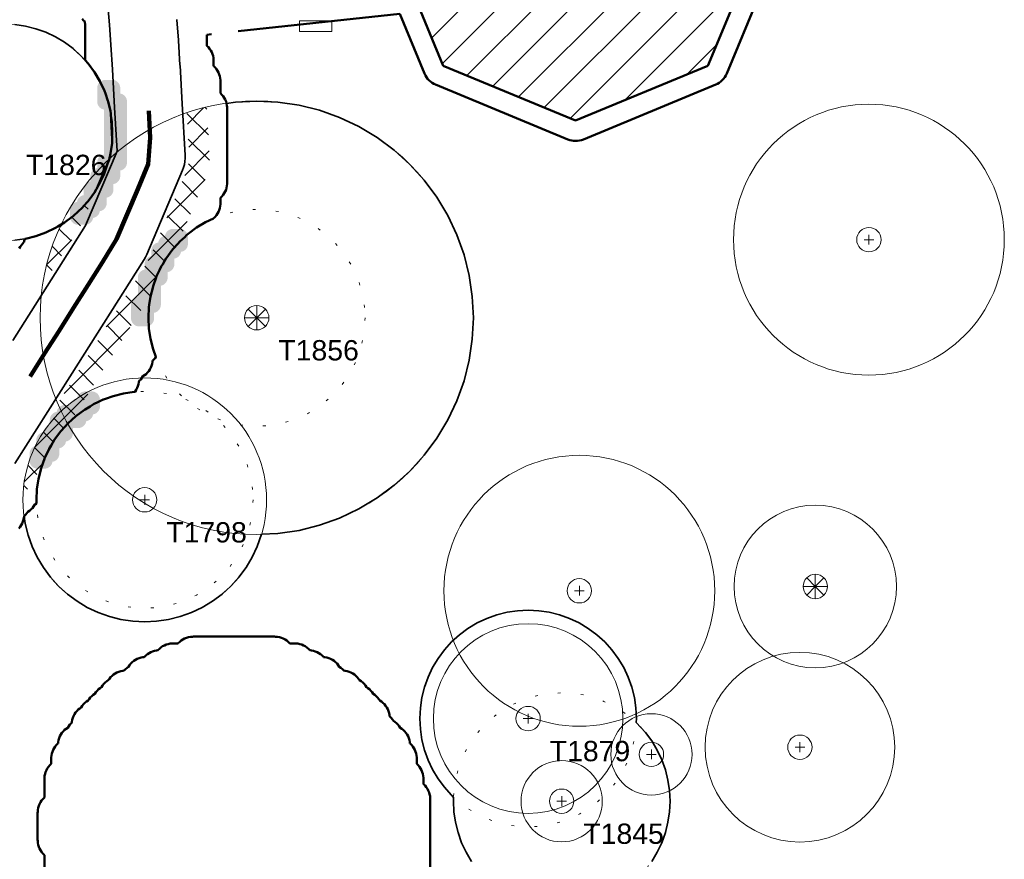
# Model space of a CAD drawing. Header units: metres. Extents: x -6559 to -6383, y 5654606 to 5654801.
# Tile 13 of 31: x -6450 to -6414, y 5654670 to 5654701. Entities that reach past the tile are written whole.
import ezdxf
from ezdxf.enums import TextEntityAlignment as Align

# ---------------------------------------------------------------- set-up
doc = ezdxf.new("R2010")
doc.units = ezdxf.units.M
doc.header["$LTSCALE"] = 0.5
for name, pattern in [('DASHED', [9, 6, -3]), ('DOT', [1.5, 0, -1.5]), ('PHANTOM', [22, 12, -2, 2, -2, 2, -2])]:
    doc.linetypes.add(name, pattern=pattern)
for name, color, linetype, lineweight in [('L-GRAD-DRAIN', 150, 'Continuous', 25), ('L-HARD-PAVE', 8, 'Continuous', 35), ('L-HARD-WALL', 7, 'Continuous', 50), ('L-PLNT-PROT', 1, 'DASHED', 35), ('L-PLNT-TEXT', 3, 'Continuous', 18), ('L-SITE-LIMIT', 6, 'PHANTOM', 50), ('V-SITE-FURN', 40, 'Continuous', 18), ('V-VEG-CANOPY', 92, 'Continuous', 13), ('V-VEG-TREE', 94, 'Continuous', 18)]:
    doc.layers.add(name, color=color, linetype=linetype, lineweight=lineweight)
doc.styles.add('BR-STD', font='arial.ttf')

# ---------------------------------------------------------------- blocks, each defined once
blk = doc.blocks.new('SITE-BENCH')
at = {"color": 0, "lineweight": -2}
blk.add_lwpolyline([(-1.5, -0.5), (1.5, -0.5), (1.5, 0.5), (-1.5, 0.5)], close=True, dxfattribs=at)
blk = doc.blocks.new('VEG-TREE-DECID')
at = {"color": 0, "lineweight": -2}
for p, q in [((-0.6, 0), (0.6, 0)), ((0, -0.6), (0, 0.6))]:
    blk.add_line(p, q, dxfattribs=at)
blk.add_circle((0, 0), 1.5, dxfattribs=at)
blk = doc.blocks.new('VEG-TREE-CONIF')
at = {"color": 0, "lineweight": -2}
for q in [(0, 1.5), (-1.5, 0), (-1.06, 1.06), (-1.06, -1.06), (1.06, 1.06), (1.5, 0), (0, -1.5), (1.06, -1.06)]:
    blk.add_line((0, 0), q, dxfattribs=at)
blk.add_circle((0, 0), 1.5, dxfattribs=at)

msp = doc.modelspace()

# ---------------------------------------------------------------- hatches: boundary and pattern name
at = {"layer": 'L-HARD-WALL'}
h = msp.add_hatch(color=1, dxfattribs=at)
h.dxf.hatch_style = 1
h.paths.add_polyline_path([(-6448.3, 5654693.75), (-6448.299, 5654693.779), (-6448.294, 5654693.809), (-6448.287, 5654693.837), (-6448.277, 5654693.865), (-6448.265, 5654693.891), (-6448.249, 5654693.917), (-6448.232, 5654693.94), (-6448.212, 5654693.962), (-6448.19, 5654693.982), (-6448.167, 5654693.999), (-6448.141, 5654694.015), (-6448.115, 5654694.027), (-6448.087, 5654694.037), (-6448.059, 5654694.044), (-6448.046, 5654694.046), (-6448.044, 5654694.059), (-6448.037, 5654694.087), (-6448.027, 5654694.115), (-6448.015, 5654694.141), (-6447.999, 5654694.167), (-6447.982, 5654694.19), (-6447.962, 5654694.212), (-6447.94, 5654694.232), (-6447.917, 5654694.249), (-6447.891, 5654694.265), (-6447.865, 5654694.277), (-6447.837, 5654694.287), (-6447.809, 5654694.294), (-6447.8, 5654694.296), (-6447.8, 5654694.5), (-6447.799, 5654694.529), (-6447.794, 5654694.559), (-6447.787, 5654694.587), (-6447.777, 5654694.615), (-6447.765, 5654694.641), (-6447.749, 5654694.667), (-6447.732, 5654694.69), (-6447.712, 5654694.712), (-6447.69, 5654694.732), (-6447.667, 5654694.749), (-6447.641, 5654694.765), (-6447.615, 5654694.777), (-6447.587, 5654694.787), (-6447.559, 5654694.794), (-6447.55, 5654694.796), (-6447.55, 5654695), (-6447.549, 5654695.029), (-6447.544, 5654695.059), (-6447.537, 5654695.087), (-6447.527, 5654695.115), (-6447.515, 5654695.141), (-6447.499, 5654695.167), (-6447.482, 5654695.19), (-6447.462, 5654695.212), (-6447.44, 5654695.232), (-6447.417, 5654695.249), (-6447.391, 5654695.265), (-6447.365, 5654695.277), (-6447.337, 5654695.287), (-6447.309, 5654695.294), (-6447.3, 5654695.296), (-6447.3, 5654695.5), (-6447.299, 5654695.529), (-6447.294, 5654695.559), (-6447.287, 5654695.587), (-6447.277, 5654695.615), (-6447.265, 5654695.641), (-6447.249, 5654695.667), (-6447.232, 5654695.69), (-6447.212, 5654695.712), (-6447.19, 5654695.732), (-6447.167, 5654695.749), (-6447.141, 5654695.765), (-6447.115, 5654695.777), (-6447.087, 5654695.787), (-6447.059, 5654695.794), (-6447.05, 5654695.796), (-6447.05, 5654697.454), (-6447.059, 5654697.456), (-6447.087, 5654697.463), (-6447.115, 5654697.473), (-6447.141, 5654697.485), (-6447.167, 5654697.501), (-6447.19, 5654697.518), (-6447.212, 5654697.538), (-6447.232, 5654697.56), (-6447.249, 5654697.583), (-6447.265, 5654697.609), (-6447.277, 5654697.635), (-6447.287, 5654697.663), (-6447.294, 5654697.691), (-6447.299, 5654697.721), (-6447.3, 5654697.75), (-6447.3, 5654698.25), (-6447.299, 5654698.279), (-6447.294, 5654698.309), (-6447.287, 5654698.337), (-6447.277, 5654698.365), (-6447.265, 5654698.391), (-6447.249, 5654698.417), (-6447.232, 5654698.44), (-6447.212, 5654698.462), (-6447.19, 5654698.482), (-6447.167, 5654698.499), (-6447.141, 5654698.515), (-6447.115, 5654698.527), (-6447.087, 5654698.537), (-6447.059, 5654698.544), (-6447.029, 5654698.549), (-6447, 5654698.55), (-6446.75, 5654698.55), (-6446.721, 5654698.549), (-6446.691, 5654698.544), (-6446.663, 5654698.537), (-6446.635, 5654698.527), (-6446.609, 5654698.515), (-6446.583, 5654698.499), (-6446.56, 5654698.482), (-6446.538, 5654698.462), (-6446.518, 5654698.44), (-6446.501, 5654698.417), (-6446.485, 5654698.391), (-6446.473, 5654698.365), (-6446.463, 5654698.337), (-6446.456, 5654698.309), (-6446.451, 5654698.279), (-6446.45, 5654698.25), (-6446.45, 5654698.046), (-6446.441, 5654698.044), (-6446.413, 5654698.037), (-6446.385, 5654698.027), (-6446.359, 5654698.015), (-6446.333, 5654697.999), (-6446.31, 5654697.982), (-6446.288, 5654697.962), (-6446.268, 5654697.94), (-6446.251, 5654697.917), (-6446.235, 5654697.891), (-6446.223, 5654697.865), (-6446.213, 5654697.837), (-6446.206, 5654697.809), (-6446.201, 5654697.779), (-6446.2, 5654697.75), (-6446.2, 5654695.5), (-6446.201, 5654695.471), (-6446.206, 5654695.441), (-6446.213, 5654695.413), (-6446.223, 5654695.385), (-6446.235, 5654695.359), (-6446.251, 5654695.333), (-6446.268, 5654695.31), (-6446.288, 5654695.288), (-6446.31, 5654695.268), (-6446.333, 5654695.251), (-6446.359, 5654695.235), (-6446.385, 5654695.223), (-6446.413, 5654695.213), (-6446.441, 5654695.206), (-6446.45, 5654695.204), (-6446.45, 5654695), (-6446.451, 5654694.971), (-6446.456, 5654694.941), (-6446.463, 5654694.913), (-6446.473, 5654694.885), (-6446.485, 5654694.859), (-6446.501, 5654694.833), (-6446.518, 5654694.81), (-6446.538, 5654694.788), (-6446.56, 5654694.768), (-6446.583, 5654694.751), (-6446.609, 5654694.735), (-6446.635, 5654694.723), (-6446.663, 5654694.713), (-6446.691, 5654694.706), (-6446.7, 5654694.704), (-6446.7, 5654694.5), (-6446.701, 5654694.471), (-6446.706, 5654694.441), (-6446.713, 5654694.413), (-6446.723, 5654694.385), (-6446.735, 5654694.359), (-6446.751, 5654694.333), (-6446.768, 5654694.31), (-6446.788, 5654694.288), (-6446.81, 5654694.268), (-6446.833, 5654694.251), (-6446.859, 5654694.235), (-6446.885, 5654694.223), (-6446.913, 5654694.213), (-6446.941, 5654694.206), (-6446.95, 5654694.204), (-6446.95, 5654694), (-6446.951, 5654693.971), (-6446.956, 5654693.941), (-6446.963, 5654693.913), (-6446.973, 5654693.885), (-6446.985, 5654693.859), (-6447.001, 5654693.833), (-6447.018, 5654693.81), (-6447.038, 5654693.788), (-6447.06, 5654693.768), (-6447.083, 5654693.751), (-6447.109, 5654693.735), (-6447.135, 5654693.723), (-6447.163, 5654693.713), (-6447.191, 5654693.706), (-6447.204, 5654693.704), (-6447.206, 5654693.691), (-6447.213, 5654693.663), (-6447.223, 5654693.635), (-6447.235, 5654693.609), (-6447.251, 5654693.583), (-6447.268, 5654693.56), (-6447.288, 5654693.538), (-6447.31, 5654693.518), (-6447.333, 5654693.501), (-6447.359, 5654693.485), (-6447.385, 5654693.473), (-6447.413, 5654693.463), (-6447.441, 5654693.456), (-6447.454, 5654693.454), (-6447.456, 5654693.441), (-6447.463, 5654693.413), (-6447.473, 5654693.385), (-6447.485, 5654693.359), (-6447.501, 5654693.333), (-6447.518, 5654693.31), (-6447.538, 5654693.288), (-6447.56, 5654693.268), (-6447.583, 5654693.251), (-6447.609, 5654693.235), (-6447.635, 5654693.223), (-6447.663, 5654693.213), (-6447.691, 5654693.206), (-6447.721, 5654693.201), (-6447.75, 5654693.2), (-6448, 5654693.2), (-6448.029, 5654693.201), (-6448.059, 5654693.206), (-6448.087, 5654693.213), (-6448.115, 5654693.223), (-6448.141, 5654693.235), (-6448.167, 5654693.251), (-6448.19, 5654693.268), (-6448.212, 5654693.288), (-6448.232, 5654693.31), (-6448.249, 5654693.333), (-6448.265, 5654693.359), (-6448.277, 5654693.385), (-6448.287, 5654693.413), (-6448.294, 5654693.441), (-6448.299, 5654693.471), (-6448.3, 5654693.5)])
h = msp.add_hatch(color=1, dxfattribs=at)
h.dxf.hatch_style = 1
h.paths.add_polyline_path([(-6446.05, 5654690.25), (-6446.049, 5654690.279), (-6446.044, 5654690.309), (-6446.037, 5654690.337), (-6446.027, 5654690.365), (-6446.015, 5654690.391), (-6445.999, 5654690.417), (-6445.982, 5654690.44), (-6445.962, 5654690.462), (-6445.94, 5654690.482), (-6445.917, 5654690.499), (-6445.891, 5654690.515), (-6445.865, 5654690.527), (-6445.837, 5654690.537), (-6445.809, 5654690.544), (-6445.8, 5654690.546), (-6445.8, 5654691.25), (-6445.799, 5654691.279), (-6445.794, 5654691.309), (-6445.787, 5654691.337), (-6445.777, 5654691.365), (-6445.765, 5654691.391), (-6445.749, 5654691.417), (-6445.732, 5654691.44), (-6445.712, 5654691.462), (-6445.69, 5654691.482), (-6445.667, 5654691.499), (-6445.641, 5654691.515), (-6445.615, 5654691.527), (-6445.587, 5654691.537), (-6445.559, 5654691.544), (-6445.55, 5654691.546), (-6445.55, 5654691.75), (-6445.549, 5654691.779), (-6445.544, 5654691.809), (-6445.537, 5654691.837), (-6445.527, 5654691.865), (-6445.515, 5654691.891), (-6445.499, 5654691.917), (-6445.482, 5654691.94), (-6445.462, 5654691.962), (-6445.44, 5654691.982), (-6445.417, 5654691.999), (-6445.391, 5654692.015), (-6445.365, 5654692.027), (-6445.337, 5654692.037), (-6445.309, 5654692.044), (-6445.3, 5654692.046), (-6445.3, 5654692.25), (-6445.299, 5654692.279), (-6445.294, 5654692.309), (-6445.287, 5654692.337), (-6445.277, 5654692.365), (-6445.265, 5654692.391), (-6445.249, 5654692.417), (-6445.232, 5654692.44), (-6445.212, 5654692.462), (-6445.19, 5654692.482), (-6445.167, 5654692.499), (-6445.141, 5654692.515), (-6445.115, 5654692.527), (-6445.087, 5654692.537), (-6445.059, 5654692.544), (-6445.046, 5654692.546), (-6445.044, 5654692.559), (-6445.037, 5654692.587), (-6445.027, 5654692.615), (-6445.015, 5654692.641), (-6444.999, 5654692.667), (-6444.982, 5654692.69), (-6444.962, 5654692.712), (-6444.94, 5654692.732), (-6444.917, 5654692.749), (-6444.891, 5654692.765), (-6444.865, 5654692.777), (-6444.837, 5654692.787), (-6444.809, 5654692.794), (-6444.796, 5654692.796), (-6444.794, 5654692.809), (-6444.787, 5654692.837), (-6444.777, 5654692.865), (-6444.765, 5654692.891), (-6444.749, 5654692.917), (-6444.732, 5654692.94), (-6444.712, 5654692.962), (-6444.69, 5654692.982), (-6444.667, 5654692.999), (-6444.641, 5654693.015), (-6444.615, 5654693.027), (-6444.587, 5654693.037), (-6444.559, 5654693.044), (-6444.529, 5654693.049), (-6444.5, 5654693.05), (-6444.25, 5654693.05), (-6444.221, 5654693.049), (-6444.191, 5654693.044), (-6444.163, 5654693.037), (-6444.135, 5654693.027), (-6444.109, 5654693.015), (-6444.083, 5654692.999), (-6444.06, 5654692.982), (-6444.038, 5654692.962), (-6444.018, 5654692.94), (-6444.001, 5654692.917), (-6443.985, 5654692.891), (-6443.973, 5654692.865), (-6443.963, 5654692.837), (-6443.956, 5654692.809), (-6443.951, 5654692.779), (-6443.95, 5654692.75), (-6443.95, 5654692.5), (-6443.951, 5654692.471), (-6443.956, 5654692.441), (-6443.963, 5654692.413), (-6443.973, 5654692.385), (-6443.985, 5654692.359), (-6444.001, 5654692.333), (-6444.018, 5654692.31), (-6444.038, 5654692.288), (-6444.06, 5654692.268), (-6444.083, 5654692.251), (-6444.109, 5654692.235), (-6444.135, 5654692.223), (-6444.163, 5654692.213), (-6444.191, 5654692.206), (-6444.204, 5654692.204), (-6444.206, 5654692.191), (-6444.213, 5654692.163), (-6444.223, 5654692.135), (-6444.235, 5654692.109), (-6444.251, 5654692.083), (-6444.268, 5654692.06), (-6444.288, 5654692.038), (-6444.31, 5654692.018), (-6444.333, 5654692.001), (-6444.359, 5654691.985), (-6444.385, 5654691.973), (-6444.413, 5654691.963), (-6444.441, 5654691.956), (-6444.45, 5654691.954), (-6444.45, 5654691.75), (-6444.451, 5654691.721), (-6444.456, 5654691.691), (-6444.463, 5654691.663), (-6444.473, 5654691.635), (-6444.485, 5654691.609), (-6444.501, 5654691.583), (-6444.518, 5654691.56), (-6444.538, 5654691.538), (-6444.56, 5654691.518), (-6444.583, 5654691.501), (-6444.609, 5654691.485), (-6444.635, 5654691.473), (-6444.663, 5654691.463), (-6444.691, 5654691.456), (-6444.7, 5654691.454), (-6444.7, 5654691.25), (-6444.701, 5654691.221), (-6444.706, 5654691.191), (-6444.713, 5654691.163), (-6444.723, 5654691.135), (-6444.735, 5654691.109), (-6444.751, 5654691.083), (-6444.768, 5654691.06), (-6444.788, 5654691.038), (-6444.81, 5654691.018), (-6444.833, 5654691.001), (-6444.859, 5654690.985), (-6444.885, 5654690.973), (-6444.913, 5654690.963), (-6444.941, 5654690.956), (-6444.95, 5654690.954), (-6444.95, 5654690.25), (-6444.951, 5654690.221), (-6444.956, 5654690.191), (-6444.963, 5654690.163), (-6444.973, 5654690.135), (-6444.985, 5654690.109), (-6445.001, 5654690.083), (-6445.018, 5654690.06), (-6445.038, 5654690.038), (-6445.06, 5654690.018), (-6445.083, 5654690.001), (-6445.109, 5654689.985), (-6445.135, 5654689.973), (-6445.163, 5654689.963), (-6445.191, 5654689.956), (-6445.2, 5654689.954), (-6445.2, 5654689.75), (-6445.201, 5654689.721), (-6445.206, 5654689.691), (-6445.213, 5654689.663), (-6445.223, 5654689.635), (-6445.235, 5654689.609), (-6445.251, 5654689.583), (-6445.268, 5654689.56), (-6445.288, 5654689.538), (-6445.31, 5654689.518), (-6445.333, 5654689.501), (-6445.359, 5654689.485), (-6445.385, 5654689.473), (-6445.413, 5654689.463), (-6445.441, 5654689.456), (-6445.471, 5654689.451), (-6445.5, 5654689.45), (-6445.75, 5654689.45), (-6445.779, 5654689.451), (-6445.809, 5654689.456), (-6445.837, 5654689.463), (-6445.865, 5654689.473), (-6445.891, 5654689.485), (-6445.917, 5654689.501), (-6445.94, 5654689.518), (-6445.962, 5654689.538), (-6445.982, 5654689.56), (-6445.999, 5654689.583), (-6446.015, 5654689.609), (-6446.027, 5654689.635), (-6446.037, 5654689.663), (-6446.044, 5654689.691), (-6446.049, 5654689.721), (-6446.05, 5654689.75)])
h = msp.add_hatch(color=1, dxfattribs=at)
h.dxf.hatch_style = 1
h.paths.add_polyline_path([(-6449.8, 5654684.75), (-6449.799, 5654684.779), (-6449.794, 5654684.809), (-6449.787, 5654684.837), (-6449.777, 5654684.865), (-6449.765, 5654684.891), (-6449.749, 5654684.917), (-6449.732, 5654684.94), (-6449.712, 5654684.962), (-6449.69, 5654684.982), (-6449.667, 5654684.999), (-6449.641, 5654685.015), (-6449.615, 5654685.027), (-6449.587, 5654685.037), (-6449.559, 5654685.044), (-6449.55, 5654685.046), (-6449.55, 5654685.25), (-6449.549, 5654685.279), (-6449.544, 5654685.309), (-6449.537, 5654685.337), (-6449.527, 5654685.365), (-6449.515, 5654685.391), (-6449.499, 5654685.417), (-6449.482, 5654685.44), (-6449.462, 5654685.462), (-6449.44, 5654685.482), (-6449.417, 5654685.499), (-6449.391, 5654685.515), (-6449.365, 5654685.527), (-6449.337, 5654685.537), (-6449.309, 5654685.544), (-6449.296, 5654685.546), (-6449.294, 5654685.559), (-6449.287, 5654685.587), (-6449.277, 5654685.615), (-6449.265, 5654685.641), (-6449.249, 5654685.667), (-6449.232, 5654685.69), (-6449.212, 5654685.712), (-6449.19, 5654685.732), (-6449.167, 5654685.749), (-6449.141, 5654685.765), (-6449.115, 5654685.777), (-6449.087, 5654685.787), (-6449.059, 5654685.794), (-6449.05, 5654685.796), (-6449.05, 5654686), (-6449.049, 5654686.029), (-6449.044, 5654686.059), (-6449.037, 5654686.087), (-6449.027, 5654686.115), (-6449.015, 5654686.141), (-6448.999, 5654686.167), (-6448.982, 5654686.19), (-6448.962, 5654686.212), (-6448.94, 5654686.232), (-6448.917, 5654686.249), (-6448.891, 5654686.265), (-6448.865, 5654686.277), (-6448.837, 5654686.287), (-6448.809, 5654686.294), (-6448.796, 5654686.296), (-6448.794, 5654686.309), (-6448.787, 5654686.337), (-6448.777, 5654686.365), (-6448.765, 5654686.391), (-6448.749, 5654686.417), (-6448.732, 5654686.44), (-6448.712, 5654686.462), (-6448.69, 5654686.482), (-6448.667, 5654686.499), (-6448.641, 5654686.515), (-6448.615, 5654686.527), (-6448.587, 5654686.537), (-6448.559, 5654686.544), (-6448.529, 5654686.549), (-6448.5, 5654686.55), (-6448.296, 5654686.55), (-6448.294, 5654686.559), (-6448.287, 5654686.587), (-6448.277, 5654686.615), (-6448.265, 5654686.641), (-6448.249, 5654686.667), (-6448.232, 5654686.69), (-6448.212, 5654686.712), (-6448.19, 5654686.732), (-6448.167, 5654686.749), (-6448.141, 5654686.765), (-6448.115, 5654686.777), (-6448.087, 5654686.787), (-6448.059, 5654686.794), (-6448.046, 5654686.796), (-6448.044, 5654686.809), (-6448.037, 5654686.837), (-6448.027, 5654686.865), (-6448.015, 5654686.891), (-6447.999, 5654686.917), (-6447.982, 5654686.94), (-6447.962, 5654686.962), (-6447.94, 5654686.982), (-6447.917, 5654686.999), (-6447.891, 5654687.015), (-6447.865, 5654687.027), (-6447.837, 5654687.037), (-6447.809, 5654687.044), (-6447.779, 5654687.049), (-6447.75, 5654687.05), (-6447.5, 5654687.05), (-6447.471, 5654687.049), (-6447.441, 5654687.044), (-6447.413, 5654687.037), (-6447.385, 5654687.027), (-6447.359, 5654687.015), (-6447.333, 5654686.999), (-6447.31, 5654686.982), (-6447.288, 5654686.962), (-6447.268, 5654686.94), (-6447.251, 5654686.917), (-6447.235, 5654686.891), (-6447.223, 5654686.865), (-6447.213, 5654686.837), (-6447.206, 5654686.809), (-6447.201, 5654686.779), (-6447.2, 5654686.75), (-6447.2, 5654686.5), (-6447.201, 5654686.471), (-6447.206, 5654686.441), (-6447.213, 5654686.413), (-6447.223, 5654686.385), (-6447.235, 5654686.359), (-6447.251, 5654686.333), (-6447.268, 5654686.31), (-6447.288, 5654686.288), (-6447.31, 5654686.268), (-6447.333, 5654686.251), (-6447.359, 5654686.235), (-6447.385, 5654686.223), (-6447.413, 5654686.213), (-6447.441, 5654686.206), (-6447.454, 5654686.204), (-6447.456, 5654686.191), (-6447.463, 5654686.163), (-6447.473, 5654686.135), (-6447.485, 5654686.109), (-6447.501, 5654686.083), (-6447.518, 5654686.06), (-6447.538, 5654686.038), (-6447.56, 5654686.018), (-6447.583, 5654686.001), (-6447.609, 5654685.985), (-6447.635, 5654685.973), (-6447.663, 5654685.963), (-6447.691, 5654685.956), (-6447.704, 5654685.954), (-6447.706, 5654685.941), (-6447.713, 5654685.913), (-6447.723, 5654685.885), (-6447.735, 5654685.859), (-6447.751, 5654685.833), (-6447.768, 5654685.81), (-6447.788, 5654685.788), (-6447.81, 5654685.768), (-6447.833, 5654685.751), (-6447.859, 5654685.735), (-6447.885, 5654685.723), (-6447.913, 5654685.713), (-6447.941, 5654685.706), (-6447.971, 5654685.701), (-6448, 5654685.7), (-6448.2, 5654685.7), (-6448.2, 5654685.5), (-6448.201, 5654685.471), (-6448.206, 5654685.441), (-6448.213, 5654685.413), (-6448.223, 5654685.385), (-6448.235, 5654685.359), (-6448.251, 5654685.333), (-6448.268, 5654685.31), (-6448.288, 5654685.288), (-6448.31, 5654685.268), (-6448.333, 5654685.251), (-6448.359, 5654685.235), (-6448.385, 5654685.223), (-6448.413, 5654685.213), (-6448.441, 5654685.206), (-6448.454, 5654685.204), (-6448.456, 5654685.191), (-6448.463, 5654685.163), (-6448.473, 5654685.135), (-6448.485, 5654685.109), (-6448.501, 5654685.083), (-6448.518, 5654685.06), (-6448.538, 5654685.038), (-6448.56, 5654685.018), (-6448.583, 5654685.001), (-6448.609, 5654684.985), (-6448.635, 5654684.973), (-6448.663, 5654684.963), (-6448.691, 5654684.956), (-6448.7, 5654684.954), (-6448.7, 5654684.75), (-6448.701, 5654684.721), (-6448.706, 5654684.691), (-6448.713, 5654684.663), (-6448.723, 5654684.635), (-6448.735, 5654684.609), (-6448.751, 5654684.583), (-6448.768, 5654684.56), (-6448.788, 5654684.538), (-6448.81, 5654684.518), (-6448.833, 5654684.501), (-6448.859, 5654684.485), (-6448.885, 5654684.473), (-6448.913, 5654684.463), (-6448.941, 5654684.456), (-6448.954, 5654684.454), (-6448.956, 5654684.441), (-6448.963, 5654684.413), (-6448.973, 5654684.385), (-6448.985, 5654684.359), (-6449.001, 5654684.333), (-6449.018, 5654684.31), (-6449.038, 5654684.288), (-6449.06, 5654684.268), (-6449.083, 5654684.251), (-6449.109, 5654684.235), (-6449.135, 5654684.223), (-6449.163, 5654684.213), (-6449.191, 5654684.206), (-6449.221, 5654684.201), (-6449.25, 5654684.2), (-6449.5, 5654684.2), (-6449.529, 5654684.201), (-6449.559, 5654684.206), (-6449.587, 5654684.213), (-6449.615, 5654684.223), (-6449.641, 5654684.235), (-6449.667, 5654684.251), (-6449.69, 5654684.268), (-6449.712, 5654684.288), (-6449.732, 5654684.31), (-6449.749, 5654684.333), (-6449.765, 5654684.359), (-6449.777, 5654684.385), (-6449.787, 5654684.413), (-6449.794, 5654684.441), (-6449.799, 5654684.471), (-6449.8, 5654684.5)])
at = {"layer": 'L-PLNT-PROT'}
h = msp.add_hatch(dxfattribs=at)
h.set_pattern_fill('ANSI31', color=8, scale=0.3)
h.paths.add_polyline_path([(-6422.722, 5654703.955), (-6424.746, 5654699.069), (-6429.632, 5654697.045), (-6434.518, 5654699.069), (-6436.542, 5654703.955), (-6434.518, 5654708.841), (-6429.632, 5654710.865), (-6424.746, 5654708.841)])
h = msp.add_hatch(dxfattribs=at)
h.set_pattern_fill('ANSI37', color=6, scale=0.2)
h.paths.add_polyline_path([(-6444.327, 5654692.5), (-6444.327, 5654692.5), (-6444.5, 5654692.309), (-6444.501, 5654692.308), (-6444.544, 5654692.25), (-6444.735, 5654691.992), (-6444.75, 5654691.967), (-6444.803, 5654691.879), (-6444.88, 5654691.751), (-6444.88, 5654691.75), (-6444.937, 5654691.656), (-6445, 5654691.522), (-6445.105, 5654691.301), (-6445.123, 5654691.25), (-6445.237, 5654690.931), (-6445.25, 5654690.878), (-6445.309, 5654690.642), (-6447.547, 5654687.113), (-6448.266, 5654685.977), (-6448.374, 5654685.879), (-6448.5, 5654685.741), (-6448.638, 5654685.589), (-6448.872, 5654685.273), (-6448.886, 5654685.25), (-6449, 5654685.06), (-6449.074, 5654684.937), (-6449.162, 5654684.749), (-6449.242, 5654684.582), (-6449.25, 5654684.558), (-6449.27, 5654684.502), (-6449.357, 5654684.259), (-6449.36, 5654684.251), (-6449.578, 5654683.907), (-6450.04, 5654683.175), (-6450.024, 5654683.492), (-6449.96, 5654683.929), (-6449.852, 5654684.357), (-6449.703, 5654684.773), (-6449.515, 5654685.172), (-6449.288, 5654685.551), (-6449.025, 5654685.906), (-6448.728, 5654686.233), (-6448.621, 5654686.33), (-6448.753, 5654686.61), (-6448.181, 5654687.514), (-6445.439, 5654691.838), (-6445.381, 5654691.938), (-6445.332, 5654692.042), (-6444.014, 5654695.153), (-6443.969, 5654695.273), (-6443.936, 5654695.396), (-6443.914, 5654695.522), (-6443.904, 5654695.649), (-6443.905, 5654695.777), (-6443.991, 5654697.332), (-6443.731, 5654697.426), (-6443.252, 5654697.546), (-6443.156, 5654695.818), (-6443.155, 5654695.784), (-6443.154, 5654695.657), (-6443.156, 5654695.588), (-6443.166, 5654695.461), (-6443.175, 5654695.393), (-6443.197, 5654695.267), (-6443.212, 5654695.2), (-6443.245, 5654695.077), (-6443.266, 5654695.012), (-6443.31, 5654694.892), (-6443.323, 5654694.86), (-6444.32, 5654692.507)])
h = msp.add_hatch(dxfattribs=at)
h.set_pattern_fill('ANSI37', color=6, scale=0.2)
h.paths.add_polyline_path([(-6446.859, 5654695.614), (-6446.864, 5654695.602), (-6446.862, 5654695.612)])
h = msp.add_hatch(dxfattribs=at)
h.set_pattern_fill('ANSI37', color=6, scale=0.2)
h.paths.add_polyline_path([(-6448.219, 5654693.5), (-6448.192, 5654693.52), (-6448, 5654693.694), (-6447.939, 5654693.75), (-6447.902, 5654693.784), (-6447.75, 5654693.951), (-6447.705, 5654694), (-6447.705, 5654694), (-6447.638, 5654694.074), (-6447.5, 5654694.26), (-6447.404, 5654694.39), (-6447.337, 5654694.501), (-6447.315, 5654694.538), (-6447.865, 5654693.24), (-6449.31, 5654690.962), (-6449.255, 5654691.331), (-6449.065, 5654692.092), (-6448.8, 5654692.831), (-6448.616, 5654693.221), (-6448.508, 5654693.286)])

# ---------------------------------------------------------------- linework, layer by layer
at = {"layer": 'L-GRAD-DRAIN', "lineweight": 100}
msp.add_lwpolyline([(-6445.398, 5654697.413), (-6445.342, 5654696.415), (-6445.413, 5654695.439), (-6445.803, 5654694.518), (-6446.193, 5654693.598), (-6446.583, 5654692.677), (-6447.105, 5654691.825), (-6447.64, 5654690.981), (-6448.175, 5654690.137), (-6448.711, 5654689.293), (-6449.246, 5654688.448), (-6449.781, 5654687.604)], dxfattribs=at)
at = {"layer": 'L-HARD-PAVE'}
for points in [[(-6450.419, 5654688.933), (-6447.732, 5654693.17), (-6446.567, 5654695.92), (-6446.656, 5654697.527), (-6446.738, 5654698.932), (-6446.796, 5654699.846), (-6446.848, 5654700.585), (-6446.894, 5654701.15)], [(-6444.356, 5654700.781), (-6444.355, 5654700.767), (-6444.302, 5654700.017), (-6444.301, 5654700.009), (-6444.243, 5654699.087), (-6444.242, 5654699.08), (-6444.16, 5654697.67), (-6444.16, 5654697.667), (-6444.055, 5654695.769), (-6444.054, 5654695.655), (-6444.063, 5654695.541), (-6444.082, 5654695.429), (-6444.112, 5654695.318), (-6444.152, 5654695.212), (-6445.47, 5654692.1), (-6445.514, 5654692.007), (-6445.565, 5654691.918), (-6448.307, 5654687.595), (-6450.338, 5654684.388)]]:
    msp.add_lwpolyline(points, dxfattribs=at)
at = {"layer": 'L-PLNT-PROT'}
for points in [[(-6450.338, 5654700.593), (-6449.95, 5654700.535), (-6449.569, 5654700.44), (-6449.199, 5654700.308), (-6448.844, 5654700.14), (-6448.508, 5654699.938), (-6448.192, 5654699.704), (-6447.902, 5654699.44), (-6447.75, 5654699.273), (-6447.638, 5654699.15), (-6447.404, 5654698.834), (-6447.202, 5654698.498), (-6447.034, 5654698.143), (-6447, 5654698.046), (-6446.902, 5654697.773), (-6446.896, 5654697.75), (-6446.807, 5654697.392), (-6446.794, 5654697.307), (-6446.749, 5654697.004), (-6446.73, 5654696.612), (-6446.742, 5654696.367), (-6446.749, 5654696.22), (-6446.75, 5654696.215), (-6446.807, 5654695.832), (-6446.864, 5654695.602), (-6446.902, 5654695.451), (-6447.034, 5654695.081), (-6447.202, 5654694.726), (-6447.315, 5654694.538), (-6447.337, 5654694.501), (-6447.404, 5654694.39), (-6447.5, 5654694.26), (-6447.638, 5654694.074), (-6447.705, 5654694), (-6447.705, 5654694)], [(-6449.999, 5654682.442), (-6449.996, 5654682.444), (-6449.944, 5654682.496), (-6449.898, 5654682.553), (-6449.86, 5654682.61), (-6449.803, 5654682.648), (-6449.746, 5654682.694), (-6449.694, 5654682.746), (-6449.648, 5654682.803), (-6449.542, 5654682.962), (-6449.546, 5654683.051), (-6449.527, 5654683.443), (-6449.469, 5654683.831), (-6449.374, 5654684.212), (-6449.36, 5654684.25), (-6449.357, 5654684.259), (-6449.27, 5654684.502), (-6449.25, 5654684.558), (-6449.242, 5654684.582), (-6449.162, 5654684.749), (-6449.074, 5654684.937), (-6449, 5654685.06), (-6448.886, 5654685.25), (-6448.872, 5654685.273), (-6448.638, 5654685.589), (-6448.374, 5654685.879), (-6448.241, 5654686), (-6448.084, 5654686.143), (-6447.768, 5654686.377), (-6447.75, 5654686.388), (-6447.563, 5654686.5), (-6447.432, 5654686.579), (-6447.249, 5654686.665), (-6447.077, 5654686.747), (-6447.067, 5654686.75), (-6447, 5654686.774), (-6446.707, 5654686.879), (-6446.326, 5654686.974), (-6445.88, 5654687.04), (-6445.794, 5654687.247), (-6445.773, 5654687.318), (-6445.758, 5654687.39), (-6445.753, 5654687.439), (-6445.746, 5654687.444), (-6445.694, 5654687.496), (-6445.648, 5654687.553), (-6445.61, 5654687.61), (-6445.553, 5654687.648), (-6445.496, 5654687.694), (-6445.444, 5654687.746), (-6445.398, 5654687.803), (-6445.357, 5654687.865), (-6445.322, 5654687.929), (-6445.294, 5654687.997), (-6445.273, 5654688.068), (-6445.258, 5654688.14), (-6445.253, 5654688.189), (-6445.124, 5654688.295), (-6445.237, 5654688.609), (-6445.332, 5654688.99), (-6445.39, 5654689.378), (-6445.409, 5654689.77), (-6445.39, 5654690.162), (-6445.377, 5654690.25), (-6445.332, 5654690.55), (-6445.237, 5654690.931), (-6445.105, 5654691.301), (-6444.937, 5654691.656), (-6444.88, 5654691.75), (-6444.88, 5654691.751), (-6444.803, 5654691.879), (-6444.735, 5654691.992), (-6444.544, 5654692.25), (-6444.501, 5654692.308), (-6444.5, 5654692.309), (-6444.327, 5654692.5), (-6444.237, 5654692.598), (-6443.947, 5654692.862), (-6443.631, 5654693.096), (-6443.295, 5654693.298), (-6443.007, 5654693.434), (-6442.944, 5654693.496), (-6442.898, 5654693.553), (-6442.857, 5654693.615), (-6442.822, 5654693.679), (-6442.794, 5654693.747), (-6442.773, 5654693.818), (-6442.758, 5654693.89), (-6442.751, 5654693.963), (-6442.75, 5654694.002), (-6442.75, 5654694.191), (-6442.746, 5654694.194), (-6442.694, 5654694.246), (-6442.648, 5654694.303), (-6442.607, 5654694.365), (-6442.572, 5654694.429), (-6442.544, 5654694.497), (-6442.523, 5654694.568), (-6442.508, 5654694.64), (-6442.501, 5654694.713), (-6442.5, 5654694.752), (-6442.5, 5654697.498), (-6442.501, 5654697.534), (-6442.508, 5654697.61), (-6442.523, 5654697.682), (-6442.523, 5654697.683), (-6442.193, 5654697.731), (-6441.409, 5654697.77), (-6440.625, 5654697.731), (-6439.848, 5654697.616), (-6439.087, 5654697.426), (-6438.348, 5654697.161), (-6437.638, 5654696.825), (-6436.964, 5654696.422), (-6436.334, 5654695.954), (-6435.752, 5654695.427), (-6435.225, 5654694.845), (-6434.757, 5654694.215), (-6434.354, 5654693.541), (-6434.018, 5654692.831), (-6433.753, 5654692.092), (-6433.563, 5654691.331), (-6433.448, 5654690.554), (-6433.409, 5654689.77), (-6433.448, 5654688.986), (-6433.563, 5654688.209), (-6433.753, 5654687.448), (-6434.018, 5654686.709), (-6434.354, 5654685.999), (-6434.757, 5654685.325), (-6435.225, 5654684.695), (-6435.752, 5654684.113), (-6436.334, 5654683.586), (-6436.964, 5654683.118), (-6437.638, 5654682.715), (-6438.348, 5654682.379), (-6439.087, 5654682.114), (-6439.848, 5654681.924), (-6440.625, 5654681.809), (-6441.228, 5654681.779), (-6441.389, 5654681.329), (-6441.577, 5654680.93), (-6441.804, 5654680.551), (-6442.067, 5654680.196), (-6442.364, 5654679.869), (-6442.691, 5654679.572), (-6443.046, 5654679.309), (-6443.425, 5654679.082), (-6443.824, 5654678.894), (-6444.24, 5654678.745), (-6444.668, 5654678.637), (-6445.105, 5654678.573), (-6445.546, 5654678.551), (-6445.987, 5654678.573), (-6446.424, 5654678.637), (-6446.852, 5654678.745), (-6447.268, 5654678.894), (-6447.667, 5654679.082), (-6448.046, 5654679.309), (-6448.401, 5654679.572), (-6448.728, 5654679.869), (-6449.025, 5654680.196), (-6449.288, 5654680.551), (-6449.515, 5654680.93), (-6449.703, 5654681.329), (-6449.852, 5654681.745), (-6449.96, 5654682.173), (-6449.999, 5654682.442)], [(-6447.705, 5654694), (-6447.75, 5654693.951), (-6447.902, 5654693.784), (-6447.939, 5654693.75), (-6448, 5654693.694), (-6448.192, 5654693.52), (-6448.219, 5654693.5), (-6448.508, 5654693.286), (-6448.75, 5654693.141), (-6448.844, 5654693.084), (-6449.199, 5654692.916), (-6449.569, 5654692.784), (-6449.95, 5654692.689), (-6449.977, 5654692.685), (-6450.338, 5654692.631)], [(-6434.14, 5654672.067), (-6434.478, 5654672.439), (-6434.712, 5654672.755), (-6434.914, 5654673.091), (-6435.082, 5654673.446), (-6435.214, 5654673.816), (-6435.309, 5654674.197), (-6435.367, 5654674.585), (-6435.386, 5654674.977), (-6435.367, 5654675.369), (-6435.309, 5654675.757), (-6435.214, 5654676.138), (-6435.082, 5654676.508), (-6434.914, 5654676.863), (-6434.712, 5654677.199), (-6434.478, 5654677.515), (-6434.214, 5654677.805), (-6433.924, 5654678.069), (-6433.608, 5654678.303), (-6433.272, 5654678.505), (-6432.917, 5654678.673), (-6432.547, 5654678.805), (-6432.166, 5654678.9), (-6431.778, 5654678.958), (-6431.386, 5654678.977), (-6430.994, 5654678.958), (-6430.606, 5654678.9), (-6430.225, 5654678.805), (-6429.855, 5654678.673), (-6429.5, 5654678.505), (-6429.164, 5654678.303), (-6428.848, 5654678.069), (-6428.558, 5654677.805), (-6428.294, 5654677.515), (-6428.06, 5654677.199), (-6427.858, 5654676.863), (-6427.69, 5654676.508), (-6427.558, 5654676.138), (-6427.463, 5654675.757), (-6427.405, 5654675.369), (-6427.386, 5654674.977), (-6427.393, 5654674.837), (-6427.055, 5654674.465), (-6426.821, 5654674.149), (-6426.619, 5654673.813), (-6426.451, 5654673.458), (-6426.319, 5654673.088), (-6426.224, 5654672.707), (-6426.166, 5654672.319), (-6426.147, 5654671.927), (-6426.166, 5654671.535), (-6426.224, 5654671.147), (-6426.319, 5654670.766), (-6426.451, 5654670.396), (-6426.619, 5654670.041), (-6426.821, 5654669.705)], [(-6433.473, 5654669.705), (-6433.675, 5654670.041), (-6433.843, 5654670.396), (-6433.975, 5654670.766), (-6434.07, 5654671.147), (-6434.128, 5654671.535), (-6434.147, 5654671.927), (-6434.14, 5654672.067)]]:
    msp.add_lwpolyline(points, dxfattribs=at)
at = {"layer": 'L-PLNT-TEXT', "linetype": 'DOT'}
for centre in [(-6450.73, 5654696.612), (-6441.409, 5654689.77), (-6445.546, 5654683.051), (-6431.386, 5654674.977), (-6430.147, 5654671.927)]:
    msp.add_circle(centre, 4, dxfattribs=at)
at = {"layer": 'L-SITE-LIMIT'}
msp.add_lwpolyline([(-6422.722, 5654703.955), (-6424.746, 5654699.069), (-6429.632, 5654697.045), (-6434.518, 5654699.069), (-6436.542, 5654703.955), (-6434.518, 5654708.841), (-6429.632, 5654710.865), (-6424.746, 5654708.841), (-6422.722, 5654703.955)], close=True, dxfattribs=at)
for points in [[(-6422.029, 5654703.668), (-6424.053, 5654698.782), (-6424.084, 5654698.715), (-6424.122, 5654698.652), (-6424.166, 5654698.593), (-6424.216, 5654698.538), (-6424.27, 5654698.489), (-6424.329, 5654698.445), (-6424.392, 5654698.407), (-6424.459, 5654698.376), (-6429.345, 5654696.352), (-6429.414, 5654696.327), (-6429.486, 5654696.309), (-6429.558, 5654696.298), (-6429.632, 5654696.295), (-6429.705, 5654696.298), (-6429.778, 5654696.309), (-6429.85, 5654696.327), (-6429.919, 5654696.352), (-6434.805, 5654698.376), (-6434.871, 5654698.407), (-6434.935, 5654698.445), (-6434.994, 5654698.489), (-6435.048, 5654698.538), (-6435.098, 5654698.593), (-6435.142, 5654698.652), (-6435.179, 5654698.715), (-6435.211, 5654698.782), (-6436.125, 5654700.989), (-6443.25, 5654700.217), (-6443.25, 5654699.809), (-6443.246, 5654699.806), (-6443.194, 5654699.754), (-6443.148, 5654699.697), (-6443.107, 5654699.635), (-6443.072, 5654699.571), (-6443.044, 5654699.503), (-6443.023, 5654699.432), (-6443.008, 5654699.36), (-6443.001, 5654699.287), (-6443.001, 5654699.284), (-6443, 5654699.248), (-6443, 5654699.059), (-6442.996, 5654699.056), (-6442.944, 5654699.004), (-6442.898, 5654698.947), (-6442.857, 5654698.885), (-6442.822, 5654698.821), (-6442.794, 5654698.753), (-6442.773, 5654698.682), (-6442.758, 5654698.61), (-6442.751, 5654698.537), (-6442.751, 5654698.534), (-6442.75, 5654698.498), (-6442.75, 5654698.059), (-6442.746, 5654698.056), (-6442.694, 5654698.004), (-6442.648, 5654697.947), (-6442.607, 5654697.885), (-6442.572, 5654697.821), (-6442.544, 5654697.753), (-6442.523, 5654697.682), (-6442.508, 5654697.61), (-6442.501, 5654697.537), (-6442.501, 5654697.534), (-6442.5, 5654697.498), (-6442.5, 5654694.752), (-6442.501, 5654694.716), (-6442.501, 5654694.713), (-6442.508, 5654694.64), (-6442.523, 5654694.568), (-6442.544, 5654694.497), (-6442.572, 5654694.429), (-6442.607, 5654694.365), (-6442.648, 5654694.303), (-6442.694, 5654694.246), (-6442.746, 5654694.194), (-6442.75, 5654694.191), (-6442.75, 5654694.002), (-6442.751, 5654693.966), (-6442.751, 5654693.963), (-6442.758, 5654693.89), (-6442.773, 5654693.818), (-6442.794, 5654693.747), (-6442.822, 5654693.679), (-6442.857, 5654693.615), (-6442.898, 5654693.553), (-6442.944, 5654693.496), (-6442.996, 5654693.444), (-6443, 5654693.441), (-6443, 5654693.437), (-6443.295, 5654693.298), (-6443.631, 5654693.096), (-6443.947, 5654692.862), (-6444, 5654692.814), (-6444.07, 5654692.75), (-6444.237, 5654692.598), (-6444.25, 5654692.585), (-6444.327, 5654692.5), (-6444.5, 5654692.309), (-6444.501, 5654692.308), (-6444.544, 5654692.25), (-6444.735, 5654691.992), (-6444.75, 5654691.967), (-6444.88, 5654691.751), (-6444.88, 5654691.75), (-6444.937, 5654691.656), (-6445, 5654691.522), (-6445.105, 5654691.301), (-6445.123, 5654691.25), (-6445.237, 5654690.931), (-6445.25, 5654690.878), (-6445.332, 5654690.55), (-6445.377, 5654690.25), (-6445.39, 5654690.162), (-6445.409, 5654689.77), (-6445.39, 5654689.378), (-6445.332, 5654688.99), (-6445.237, 5654688.609), (-6445.135, 5654688.323), (-6445.148, 5654688.303), (-6445.194, 5654688.246), (-6445.246, 5654688.194), (-6445.253, 5654688.189), (-6445.258, 5654688.14), (-6445.273, 5654688.068), (-6445.294, 5654687.997), (-6445.322, 5654687.929), (-6445.357, 5654687.865), (-6445.398, 5654687.803), (-6445.444, 5654687.746), (-6445.496, 5654687.694), (-6445.553, 5654687.648), (-6445.61, 5654687.61), (-6445.648, 5654687.553), (-6445.694, 5654687.496), (-6445.746, 5654687.444), (-6445.753, 5654687.439), (-6445.758, 5654687.39), (-6445.773, 5654687.318), (-6445.794, 5654687.247), (-6445.822, 5654687.179), (-6445.857, 5654687.115), (-6445.898, 5654687.053), (-6445.914, 5654687.033), (-6445.938, 5654687.032), (-6446.326, 5654686.974), (-6446.707, 5654686.879), (-6447, 5654686.774), (-6447.067, 5654686.75), (-6447.077, 5654686.747), (-6447.249, 5654686.665), (-6447.432, 5654686.579), (-6447.563, 5654686.5), (-6447.75, 5654686.388), (-6447.768, 5654686.377), (-6448.084, 5654686.143), (-6448.241, 5654686), (-6448.374, 5654685.879), (-6448.5, 5654685.741), (-6448.638, 5654685.589), (-6448.872, 5654685.273), (-6448.886, 5654685.25), (-6449, 5654685.06), (-6449.074, 5654684.937), (-6449.162, 5654684.749), (-6449.242, 5654684.582), (-6449.25, 5654684.558), (-6449.357, 5654684.259), (-6449.36, 5654684.25), (-6449.374, 5654684.212), (-6449.469, 5654683.831), (-6449.527, 5654683.443), (-6449.546, 5654683.051), (-6449.539, 5654682.909), (-6449.553, 5654682.898), (-6449.61, 5654682.86), (-6449.648, 5654682.803), (-6449.694, 5654682.746), (-6449.746, 5654682.694), (-6449.803, 5654682.648), (-6449.86, 5654682.61), (-6449.898, 5654682.553), (-6449.944, 5654682.496), (-6449.996, 5654682.444), (-6450.003, 5654682.439), (-6450.008, 5654682.39), (-6450.023, 5654682.318), (-6450.044, 5654682.247), (-6450.072, 5654682.179), (-6450.107, 5654682.115), (-6450.148, 5654682.053), (-6450.194, 5654681.996)], [(-6450.178, 5654692.321), (-6450.143, 5654692.385), (-6450.102, 5654692.447), (-6450.056, 5654692.504), (-6450.004, 5654692.556), (-6449.997, 5654692.561), (-6449.992, 5654692.61), (-6449.977, 5654692.682), (-6449.977, 5654692.685), (-6449.95, 5654692.689), (-6449.569, 5654692.784), (-6449.199, 5654692.916), (-6448.844, 5654693.084), (-6448.75, 5654693.141), (-6448.508, 5654693.286), (-6448.219, 5654693.5), (-6448.192, 5654693.52), (-6448, 5654693.694), (-6447.939, 5654693.75), (-6447.902, 5654693.784), (-6447.75, 5654693.951), (-6447.705, 5654694), (-6447.705, 5654694), (-6447.638, 5654694.074), (-6447.5, 5654694.26), (-6447.404, 5654694.39), (-6447.337, 5654694.501), (-6447.315, 5654694.538), (-6446.864, 5654695.602), (-6446.807, 5654695.832), (-6446.75, 5654696.215), (-6446.749, 5654696.22), (-6446.742, 5654696.367), (-6446.794, 5654697.307), (-6446.807, 5654697.392), (-6446.896, 5654697.75), (-6446.902, 5654697.773), (-6447, 5654698.046), (-6447.034, 5654698.143), (-6447.202, 5654698.498), (-6447.404, 5654698.834), (-6447.638, 5654699.15), (-6447.75, 5654699.273), (-6447.75, 5654699.748), (-6447.749, 5654699.784), (-6447.749, 5654699.787), (-6447.742, 5654699.86), (-6447.739, 5654699.875), (-6447.742, 5654699.89), (-6447.749, 5654699.963), (-6447.749, 5654699.966), (-6447.75, 5654700.002), (-6447.75, 5654700.573), (-6447.76, 5654700.701), (-6447.806, 5654700.746), (-6447.852, 5654700.803)], [(-6449.25, 5654669.252), (-6449.25, 5654669.941), (-6449.254, 5654669.944), (-6449.306, 5654669.996), (-6449.306, 5654669.996), (-6449.352, 5654670.053), (-6449.393, 5654670.115), (-6449.428, 5654670.179), (-6449.456, 5654670.247), (-6449.477, 5654670.318), (-6449.492, 5654670.39), (-6449.499, 5654670.463), (-6449.499, 5654670.466), (-6449.5, 5654670.502), (-6449.5, 5654671.498), (-6449.499, 5654671.534), (-6449.499, 5654671.537), (-6449.492, 5654671.61), (-6449.477, 5654671.682), (-6449.456, 5654671.753), (-6449.428, 5654671.821), (-6449.393, 5654671.885), (-6449.352, 5654671.947), (-6449.306, 5654672.004), (-6449.254, 5654672.056), (-6449.25, 5654672.059), (-6449.25, 5654672.748), (-6449.249, 5654672.784), (-6449.249, 5654672.787), (-6449.242, 5654672.86), (-6449.227, 5654672.932), (-6449.206, 5654673.003), (-6449.178, 5654673.071), (-6449.143, 5654673.135), (-6449.102, 5654673.197), (-6449.056, 5654673.254), (-6449.004, 5654673.306), (-6449, 5654673.309), (-6449, 5654673.498), (-6448.999, 5654673.534), (-6448.999, 5654673.537), (-6448.992, 5654673.61), (-6448.977, 5654673.682), (-6448.956, 5654673.753), (-6448.928, 5654673.821), (-6448.893, 5654673.885), (-6448.852, 5654673.947), (-6448.806, 5654674.004), (-6448.754, 5654674.056), (-6448.747, 5654674.061), (-6448.742, 5654674.11), (-6448.727, 5654674.182), (-6448.706, 5654674.253), (-6448.678, 5654674.321), (-6448.643, 5654674.385), (-6448.602, 5654674.447), (-6448.556, 5654674.504), (-6448.504, 5654674.556), (-6448.447, 5654674.602), (-6448.39, 5654674.64), (-6448.352, 5654674.697), (-6448.306, 5654674.754), (-6448.254, 5654674.806), (-6448.247, 5654674.811), (-6448.242, 5654674.86), (-6448.227, 5654674.932), (-6448.206, 5654675.003), (-6448.178, 5654675.071), (-6448.143, 5654675.135), (-6448.102, 5654675.197), (-6448.056, 5654675.254), (-6448.004, 5654675.306), (-6447.947, 5654675.352), (-6447.89, 5654675.39), (-6447.852, 5654675.447), (-6447.806, 5654675.504), (-6447.754, 5654675.556), (-6447.697, 5654675.602), (-6447.64, 5654675.64), (-6447.602, 5654675.697), (-6447.556, 5654675.754), (-6447.504, 5654675.806), (-6447.447, 5654675.852), (-6447.39, 5654675.89), (-6447.352, 5654675.947), (-6447.306, 5654676.004), (-6447.254, 5654676.056), (-6447.197, 5654676.102), (-6447.14, 5654676.14), (-6447.102, 5654676.197), (-6447.056, 5654676.254), (-6447.004, 5654676.306), (-6446.947, 5654676.352), (-6446.89, 5654676.39), (-6446.852, 5654676.447), (-6446.806, 5654676.504), (-6446.754, 5654676.556), (-6446.697, 5654676.602), (-6446.635, 5654676.643), (-6446.571, 5654676.678), (-6446.503, 5654676.706), (-6446.432, 5654676.727), (-6446.36, 5654676.742), (-6446.311, 5654676.747), (-6446.306, 5654676.754), (-6446.254, 5654676.806), (-6446.197, 5654676.852), (-6446.14, 5654676.89), (-6446.102, 5654676.947), (-6446.056, 5654677.004), (-6446.004, 5654677.056), (-6445.947, 5654677.102), (-6445.885, 5654677.143), (-6445.821, 5654677.178), (-6445.753, 5654677.206), (-6445.682, 5654677.227), (-6445.61, 5654677.242), (-6445.561, 5654677.247), (-6445.556, 5654677.254), (-6445.504, 5654677.306), (-6445.447, 5654677.352), (-6445.385, 5654677.393), (-6445.321, 5654677.428), (-6445.253, 5654677.456), (-6445.182, 5654677.477), (-6445.11, 5654677.492), (-6445.061, 5654677.497), (-6445.056, 5654677.504), (-6445.004, 5654677.556), (-6444.947, 5654677.602), (-6444.885, 5654677.643), (-6444.821, 5654677.678), (-6444.753, 5654677.706), (-6444.682, 5654677.727), (-6444.61, 5654677.742), (-6444.537, 5654677.749), (-6444.534, 5654677.749), (-6444.498, 5654677.75), (-6444.309, 5654677.75), (-6444.306, 5654677.754), (-6444.254, 5654677.806), (-6444.197, 5654677.852), (-6444.135, 5654677.893), (-6444.071, 5654677.928), (-6444.003, 5654677.956), (-6443.932, 5654677.977), (-6443.86, 5654677.992), (-6443.787, 5654677.999), (-6443.784, 5654677.999), (-6443.748, 5654678), (-6440.752, 5654678), (-6440.716, 5654677.999), (-6440.713, 5654677.999), (-6440.64, 5654677.992), (-6440.568, 5654677.977), (-6440.497, 5654677.956), (-6440.429, 5654677.928), (-6440.365, 5654677.893), (-6440.303, 5654677.852), (-6440.246, 5654677.806), (-6440.194, 5654677.754), (-6440.191, 5654677.75), (-6440.002, 5654677.75), (-6439.966, 5654677.749), (-6439.963, 5654677.749), (-6439.89, 5654677.742), (-6439.818, 5654677.727), (-6439.747, 5654677.706), (-6439.679, 5654677.678), (-6439.615, 5654677.643), (-6439.553, 5654677.602), (-6439.496, 5654677.556), (-6439.444, 5654677.504), (-6439.439, 5654677.497), (-6439.39, 5654677.492), (-6439.318, 5654677.477), (-6439.247, 5654677.456), (-6439.179, 5654677.428), (-6439.115, 5654677.393), (-6439.053, 5654677.352), (-6438.996, 5654677.306), (-6438.944, 5654677.254), (-6438.939, 5654677.247), (-6438.89, 5654677.242), (-6438.818, 5654677.227), (-6438.747, 5654677.206), (-6438.679, 5654677.178), (-6438.615, 5654677.143), (-6438.553, 5654677.102), (-6438.496, 5654677.056), (-6438.444, 5654677.004), (-6438.398, 5654676.947), (-6438.36, 5654676.89), (-6438.303, 5654676.852), (-6438.246, 5654676.806), (-6438.194, 5654676.754), (-6438.189, 5654676.747), (-6438.14, 5654676.742), (-6438.068, 5654676.727), (-6437.997, 5654676.706), (-6437.929, 5654676.678), (-6437.865, 5654676.643), (-6437.803, 5654676.602), (-6437.746, 5654676.556), (-6437.694, 5654676.504), (-6437.648, 5654676.447), (-6437.61, 5654676.39), (-6437.553, 5654676.352), (-6437.496, 5654676.306), (-6437.444, 5654676.254), (-6437.398, 5654676.197), (-6437.36, 5654676.14), (-6437.303, 5654676.102), (-6437.246, 5654676.056), (-6437.194, 5654676.004), (-6437.148, 5654675.947), (-6437.11, 5654675.89), (-6437.053, 5654675.852), (-6436.996, 5654675.806), (-6436.944, 5654675.754), (-6436.898, 5654675.697), (-6436.86, 5654675.64), (-6436.803, 5654675.602), (-6436.746, 5654675.556), (-6436.694, 5654675.504), (-6436.648, 5654675.447), (-6436.607, 5654675.385), (-6436.572, 5654675.321), (-6436.544, 5654675.253), (-6436.523, 5654675.182), (-6436.508, 5654675.11), (-6436.503, 5654675.061), (-6436.496, 5654675.056), (-6436.444, 5654675.004), (-6436.398, 5654674.947), (-6436.36, 5654674.89), (-6436.303, 5654674.852), (-6436.246, 5654674.806), (-6436.194, 5654674.754), (-6436.148, 5654674.697), (-6436.11, 5654674.64), (-6436.053, 5654674.602), (-6435.996, 5654674.556), (-6435.944, 5654674.504), (-6435.898, 5654674.447), (-6435.857, 5654674.385), (-6435.822, 5654674.321), (-6435.794, 5654674.253), (-6435.773, 5654674.182), (-6435.758, 5654674.11), (-6435.753, 5654674.061), (-6435.746, 5654674.056), (-6435.694, 5654674.004), (-6435.648, 5654673.947), (-6435.607, 5654673.885), (-6435.572, 5654673.821), (-6435.544, 5654673.753), (-6435.523, 5654673.682), (-6435.508, 5654673.61), (-6435.501, 5654673.537), (-6435.501, 5654673.534), (-6435.5, 5654673.498), (-6435.5, 5654673.309), (-6435.496, 5654673.306), (-6435.444, 5654673.254), (-6435.398, 5654673.197), (-6435.357, 5654673.135), (-6435.322, 5654673.071), (-6435.294, 5654673.003), (-6435.273, 5654672.932), (-6435.258, 5654672.86), (-6435.251, 5654672.787), (-6435.251, 5654672.784), (-6435.25, 5654672.748), (-6435.25, 5654672.559), (-6435.246, 5654672.556), (-6435.194, 5654672.504), (-6435.148, 5654672.447), (-6435.107, 5654672.385), (-6435.072, 5654672.321), (-6435.044, 5654672.253), (-6435.023, 5654672.182), (-6435.008, 5654672.11), (-6435.001, 5654672.037), (-6435.001, 5654672.034), (-6435, 5654671.998), (-6435, 5654669.252)]]:
    msp.add_lwpolyline(points, dxfattribs=at)
at = {"layer": 'V-VEG-CANOPY'}
for centre, radius in [((-6450.73, 5654696.612), 4), ((-6441.409, 5654689.77), 8), ((-6418.801, 5654692.652), 5), ((-6445.546, 5654683.051), 4.5), ((-6429.495, 5654679.693), 5), ((-6420.781, 5654679.852), 3), ((-6431.386, 5654674.977), 3.5), ((-6421.35, 5654673.92), 3.5), ((-6426.832, 5654673.655), 1.5), ((-6430.147, 5654671.927), 1.5)]:
    msp.add_circle(centre, radius, dxfattribs=at)

# ---------------------------------------------------------------- block references
at = {"layer": 'V-SITE-FURN', "xscale": 0.4, "yscale": 0.4}
msp.add_blockref('SITE-BENCH', (-6439.23, 5654700.531), dxfattribs=at)
at = {"layer": 'V-VEG-TREE', "xscale": 0.3, "yscale": 0.3}
for name, p in [('VEG-TREE-DECID', (-6418.801, 5654692.652)), ('VEG-TREE-CONIF', (-6441.409, 5654689.77)), ('VEG-TREE-DECID', (-6445.546, 5654683.051)), ('VEG-TREE-DECID', (-6429.495, 5654679.693)), ('VEG-TREE-CONIF', (-6420.781, 5654679.852)), ('VEG-TREE-DECID', (-6431.386, 5654674.977)), ('VEG-TREE-DECID', (-6421.35, 5654673.92)), ('VEG-TREE-DECID', (-6426.832, 5654673.655)), ('VEG-TREE-DECID', (-6430.147, 5654671.927))]:
    msp.add_blockref(name, p, dxfattribs=at)

# ---------------------------------------------------------------- texts
at = {"layer": 'L-PLNT-TEXT', "style": 'BR-STD'}
for s, p in [('T1826', (-6449.93, 5654695.412)), ('T1856', (-6440.609, 5654688.57)), ('T1798', (-6444.746, 5654681.851)), ('T1879', (-6430.586, 5654673.777)), ('T1845', (-6429.347, 5654670.727))]:
    msp.add_text(s, height=0.75, dxfattribs=at).set_placement(p, align=Align.MIDDLE_LEFT)

doc.saveas('drawing.dxf')
